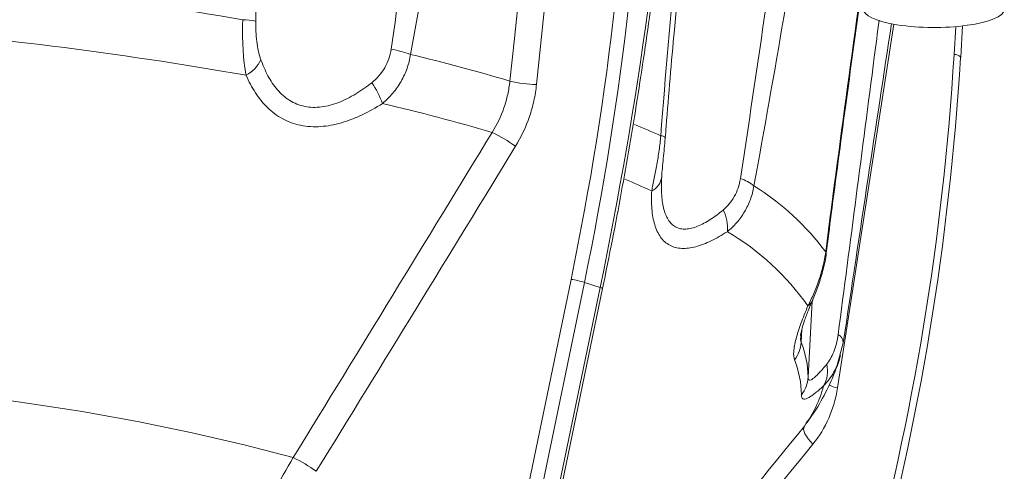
# Model space of a CAD drawing. Header units: millimetres. Extents: x 44 to 335, y -281 to 612.
# Tile 9 of 15: x 240 to 331, y -20 to 21. Entities that reach past the tile are written whole.
import ezdxf

# ---------------------------------------------------------------- set-up
doc = ezdxf.new("R2010")
doc.units = ezdxf.units.MM

msp = doc.modelspace()

# ---------------------------------------------------------------- linework, layer by layer
at = {"color": 7, "linetype": 'Continuous', "lineweight": 15}
for p, q in [((291.385, 52.72), (287.485, 15.294)), ((326.637, 17.818), (326.812, 20.694)), ((249.753, -199.751), (290.67, -2.667)), ((291.908, -2.944), (250.991, -200.028)), ((252.438, -200.498), (293.355, -3.414)), ((252.662, -200.607), (293.579, -3.523)), ((293.355, -3.414), (291.908, -2.944)), ((315.796, -8.524), (315.48, -9.651)), ((312.205, -16.208), (312.492, -15.688))]:
    msp.add_line(p, q, dxfattribs=at)
at = {"color": 8, "linetype": 'Continuous', "lineweight": 15}
for p, q in [((320.473, 20.855), (315.265, -12.678)), ((326.022, 18.074), (326.177, 20.63)), ((312.544, -11.692), (312.924, -4.689)), ((311.913, -8.467), (311.979, -7.252))]:
    msp.add_line(p, q, dxfattribs=at)
at = {"color": 7, "linetype": 'Continuous', "lineweight": 15, "flags": 128}
for points in [[(285.026, 15.61), (285.437, 19.542), (287.078, 35.269), (288.932, 53.034)], [(317.665, 22.279), (317.695, 22.059), (317.837, 21.842), (318.087, 21.631), (318.441, 21.431), (318.892, 21.245), (319.434, 21.075), (320.057, 20.925), (320.749, 20.798)], [(327.247, 20.749), (327.967, 20.866), (328.622, 21.006), (329.201, 21.167), (329.694, 21.347), (330.092, 21.541), (330.389, 21.747), (330.579, 21.962), (330.659, 22.181)], [(326.612, 17.77), (326.636, 17.81), (326.637, 17.818)], [(299.355, 10.351), (299.378, 10.374), (299.382, 10.389)], [(197.089, -10.622), (203.483, -10.801), (209.823, -11.082), (216.082, -11.464), (222.238, -11.946), (228.267, -12.526), (234.145, -13.201), (239.85, -13.97), (245.36, -14.829), (250.653, -15.774), (255.709, -16.803), (260.51, -17.911), (265.035, -19.093)], [(313, -17.848), (312.765, -17.611), (312.56, -17.37), (312.39, -17.131), (312.261, -16.902), (312.176, -16.689), (312.138, -16.499), (312.147, -16.337), (312.205, -16.208)]]:
    msp.add_lwpolyline(points, dxfattribs=at)
at = {"color": 7, "linetype": 'Continuous', "lineweight": 15}
for centre, radius, start, end in [((198.596, -338.412), 364.943, 80.2549, 85.53561), ((260.169, 13.732), 7.537, 79.33097, 88.48344), ((198.403, -337.274), 358.863, 80.00558, 85.78493), ((324.171, 43.797), 23.253, 261.53719, 277.59986), ((272.14, 7.943), 10.787, 69.79824, 79.66082), ((259.067, 19.052), 3.329, 299.07096, 333.59469), ((233.269, -159.041), 182.159, 73.49299, 76.47659), ((264.999, 10.471), 8.823, 20.39432, 34.44566), ((287.654, 26.348), 11.055, 256.24862, 269.12166), ((231.594, -164.777), 183.127, 73.57059, 76.84562), ((276.887, -2.644), 14.999, 54.72514, 64.31512), ((297.398, 6.968), 1.651, 295.77277, 353.3014), ((305.278, 3.184), 3.584, 50.54266, 73.45103), ((294.561, -14.824), 24.504, 36.8352, 57.97518), ((301.626, 2.091), 3.492, 354.02483, 27.89601), ((292.837, -19.078), 24.15, 35.35118, 59.48615), ((289.372, -11.367), 8.796, 73.24814, 81.51951), ((314.986, -8.491), 0.811, 357.71993, 65.64984), ((308.998, -8.3), 2.92, 322.04909, 356.71569), ((303.752, -11.737), 8.792, 0.29633, 21.835), ((303.18, -13.35), 8.748, 0.29633, 21.835), ((311.803, -11.15), 2.548, 328.15521, 14.9801), ((309.709, -11.533), 2.839, 321.40071, 356.79222), ((303.144, -9.632), 11.195, 324.03166, 345.19048), ((258.478, -32.568), 14.985, 54.58214, 64.04956)]:
    msp.add_arc(centre, radius, start, end, dxfattribs=at)
at = {"color": 8, "linetype": 'Continuous', "lineweight": 15}
for centre, radius, start, end in [((326.039, 17.248), 0.826, 43.59523, 91.18741), ((263.161, -69.967), 88.136, 66.03867, 67.76339), ((298.908, 9.878), 0.697, 47.12542, 86.11353), ((263.642, -69.678), 82.688, 65.36032, 67.24444), ((314.121, -0.227), 0.107, 0.26346, 60.93377), ((293.317, -3.777), 0.365, 44.05777, 83.96597), ((311.953, -4.195), 1.08, 302.58303, 336.24661), ((316.279, -8.545), 4.257, 245.06627, 256.20972)]:
    msp.add_arc(centre, radius, start, end, dxfattribs=at)
at = {"color": 7, "linetype": 'Continuous', "lineweight": 15}
for centre, major_axis, ratio, start_param, end_param in [((75.238, 29.662), (92.798, 231.213), 0.868657, 4.915432, 5.124872), ((75.721, 29.479), (93.057, 232.185), 0.868211, 4.91498, 5.12442), ((131.909, 11.238), (70.504, 239.913), 0.641057, 4.83854, 5.04798), ((93.166, 55.826), (-130.414, 214.553), 0.901743, 3.846635, 4.056074), ((92.783, 55.631), (-131.081, 215.312), 0.901937, 3.84605, 4.05549)]:
    msp.add_ellipse(centre, major_axis=major_axis, ratio=ratio, start_param=start_param, end_param=end_param, dxfattribs=at)
for points, knots in [([(262.604, 53.445), (262.32, 48.076), (262.083, 42.7), (261.724, 31.932), (261.602, 26.541), (261.564, 21.138)], [0, 0, 0, 0, 0.5, 0.5, 1, 1, 1, 1]), ([(280.893, 50.755), (280.18, 45.265), (279.415, 39.793), (277.754, 28.892), (276.859, 23.464), (275.866, 18.067)], [0, 0, 0, 0, 0.5, 0.5, 1, 1, 1, 1]), ([(293.579, -3.523), (293.886, -2.014), (294.778, 2.362), (296.1, 9.615), (297.476, 18.229), (298.643, 26.835), (299.602, 35.422), (300.209, 42.273), (300.484, 46.255), (300.563, 47.396)], [0, 0, 0, 0, 0.088787, 0.257426, 0.426084, 0.594763, 0.763474, 0.932227, 1, 1, 1, 1]), ([(298.955, 10.573), (299.375, 16.157), (299.859, 21.719), (300.917, 32.815), (301.492, 38.348), (302.106, 43.87)], [0, 0, 0, 0, 0.5, 0.5, 1, 1, 1, 1]), ([(299.372, 10.39), (299.396, 10.73), (299.636, 14.053), (300.274, 21.119), (301.246, 31.612), (302.065, 39.098), (302.476, 42.849)], [0, 0, 0, 0, 0.031286, 0.305116, 0.651812, 1, 1, 1, 1]), ([(314.173, -0.133), (314.875, 5.311), (315.597, 10.731), (317.073, 21.537), (317.828, 26.922), (318.596, 32.294)], [0, 0, 0, 0, 0.5, 0.5, 1, 1, 1, 1]), ([(314.227, -0.223), (314.379, 0.964), (314.95, 5.453), (316.025, 13.445), (317.344, 23.035), (318.247, 29.313), (318.646, 32.093)], [0, 0, 0, 0, 0.109232, 0.413119, 0.740114, 1, 1, 1, 1]), ([(260.685, 16.142), (260.607, 16.516), (260.547, 16.907), (260.453, 17.722), (260.42, 18.15), (260.374, 19.02), (260.363, 19.461), (260.354, 20.358), (260.358, 20.814), (260.368, 21.266)], [0, 0, 0, 0, 0.25, 0.25, 0.5, 0.5, 0.75, 0.75, 1, 1, 1, 1]), ([(261.564, 21.138), (261.562, 20.822), (261.569, 20.503), (261.602, 19.877), (261.629, 19.568), (261.706, 18.961), (261.756, 18.662), (261.882, 18.097), (261.958, 17.828), (262.049, 17.572)], [0, 0, 0, 0, 0.25, 0.25, 0.5, 0.5, 0.75, 0.75, 1, 1, 1, 1]), ([(320.249, 20.902), (319.528, 16.166), (318.023, 6.273), (316.559, -3.453), (315.796, -8.524)], [0, 0, 0, 0, 0.47868, 1, 1, 1, 1]), ([(272.275, 15.461), (272.514, 15.649), (272.737, 15.861), (273.137, 16.318), (273.315, 16.565), (273.624, 17.094), (273.754, 17.376), (273.956, 17.952), (274.03, 18.249), (274.076, 18.555)], [0, 0, 0, 0, 0.25, 0.25, 0.5, 0.5, 0.75, 0.75, 1, 1, 1, 1]), ([(262.049, 17.572), (262.231, 17.056), (262.443, 16.563), (262.944, 15.636), (263.236, 15.199), (263.735, 14.624), (263.912, 14.445), (264.289, 14.115), (264.49, 13.965), (265.129, 13.566), (265.589, 13.379), (266.334, 13.224), (266.593, 13.194), (267.117, 13.178), (267.381, 13.192), (267.909, 13.259), (268.175, 13.312), (268.707, 13.453), (268.976, 13.542), (269.508, 13.751), (269.773, 13.87), (270.292, 14.132), (270.548, 14.275), (271.304, 14.735), (271.795, 15.082), (272.275, 15.461)], [0, 0, 0, 0, 0.125, 0.125, 0.25, 0.25, 0.3125, 0.3125, 0.375, 0.375, 0.5, 0.5, 0.5625, 0.5625, 0.625, 0.625, 0.6875, 0.6875, 0.75, 0.75, 0.8125, 0.8125, 0.875, 0.875, 1, 1, 1, 1]), ([(275.866, 18.067), (275.796, 17.628), (275.686, 17.2), (275.464, 16.577), (275.381, 16.372), (275.195, 15.969), (275.091, 15.77), (274.758, 15.191), (274.502, 14.829), (273.93, 14.15), (273.611, 13.833), (273.269, 13.545)], [0, 0, 0, 0, 0.25, 0.25, 0.375, 0.375, 0.5, 0.5, 0.75, 0.75, 1, 1, 1, 1]), ([(273.269, 13.545), (272.656, 13.156), (272.034, 12.807), (271.087, 12.357), (270.768, 12.219), (270.125, 11.971), (269.799, 11.86), (268.831, 11.581), (268.193, 11.462), (267.247, 11.399), (266.933, 11.397), (266.311, 11.436), (266.007, 11.476), (265.126, 11.656), (264.575, 11.857), (263.801, 12.275), (263.553, 12.433), (263.086, 12.779), (262.865, 12.968), (262.236, 13.575), (261.861, 14.04), (261.208, 15.039), (260.928, 15.576), (260.685, 16.142)], [0, 0, 0, 0, 0.125, 0.125, 0.1875, 0.1875, 0.25, 0.25, 0.375, 0.375, 0.4375, 0.4375, 0.5, 0.5, 0.625, 0.625, 0.6875, 0.6875, 0.75, 0.75, 0.875, 0.875, 1, 1, 1, 1]), ([(283.388, 10.873), (283.839, 11.59), (284.202, 12.347), (284.616, 13.54), (284.732, 13.95), (284.916, 14.775), (284.983, 15.191), (285.026, 15.61)], [0, 0, 0, 0, 0.5, 0.5, 0.75, 0.75, 1, 1, 1, 1]), ([(287.485, 15.294), (287.432, 14.792), (287.351, 14.294), (287.133, 13.304), (286.995, 12.812), (286.506, 11.377), (286.079, 10.466), (285.549, 9.601)], [0, 0, 0, 0, 0.25, 0.25, 0.5, 0.5, 1, 1, 1, 1]), ([(298.116, 5.481), (298.19, 5.855), (298.27, 6.244), (298.431, 7.055), (298.513, 7.481), (298.666, 8.344), (298.736, 8.782), (298.86, 9.672), (298.914, 10.125), (298.955, 10.573)], [0, 0, 0, 0, 0.25, 0.25, 0.5, 0.5, 0.75, 0.75, 1, 1, 1, 1]), ([(299.355, 10.351), (299.332, 10.037), (299.305, 9.72), (299.248, 9.094), (299.218, 8.786), (299.157, 8.178), (299.127, 7.878), (299.075, 7.308), (299.053, 7.036), (299.038, 6.775)], [0, 0, 0, 0, 0.25, 0.25, 0.5, 0.5, 0.75, 0.75, 1, 1, 1, 1]), ([(299.038, 6.775), (299.006, 6.25), (299, 5.746), (299.05, 4.786), (299.108, 4.329), (299.255, 3.715), (299.314, 3.522), (299.455, 3.162), (299.536, 2.994), (299.817, 2.542), (300.047, 2.313), (300.461, 2.09), (300.611, 2.036), (300.927, 1.971), (301.092, 1.959), (301.434, 1.975), (301.611, 2.001), (301.975, 2.09), (302.164, 2.152), (302.547, 2.306), (302.742, 2.398), (303.132, 2.607), (303.327, 2.723), (303.917, 3.103), (304.314, 3.398), (304.713, 3.725)], [0, 0, 0, 0, 0.125, 0.125, 0.25, 0.25, 0.3125, 0.3125, 0.375, 0.375, 0.5, 0.5, 0.5625, 0.5625, 0.625, 0.625, 0.6875, 0.6875, 0.75, 0.75, 0.8125, 0.8125, 0.875, 0.875, 1, 1, 1, 1]), ([(304.713, 3.725), (304.911, 3.888), (305.1, 4.075), (305.445, 4.488), (305.6, 4.715), (305.875, 5.21), (305.993, 5.477), (306.18, 6.03), (306.251, 6.319), (306.298, 6.619)], [0, 0, 0, 0, 0.25, 0.25, 0.5, 0.5, 0.75, 0.75, 1, 1, 1, 1]), ([(305.099, 1.728), (304.594, 1.404), (304.098, 1.122), (303.367, 0.771), (303.125, 0.666), (302.648, 0.484), (302.411, 0.407), (301.722, 0.226), (301.289, 0.17), (300.682, 0.198), (300.487, 0.227), (300.114, 0.324), (299.938, 0.392), (299.449, 0.654), (299.17, 0.903), (298.822, 1.388), (298.718, 1.567), (298.538, 1.951), (298.46, 2.157), (298.262, 2.814), (298.176, 3.306), (298.089, 4.348), (298.085, 4.902), (298.116, 5.481)], [0, 0, 0, 0, 0.125, 0.125, 0.1875, 0.1875, 0.25, 0.25, 0.375, 0.375, 0.4375, 0.4375, 0.5, 0.5, 0.625, 0.625, 0.6875, 0.6875, 0.75, 0.75, 0.875, 0.875, 1, 1, 1, 1]), ([(307.555, 5.951), (307.481, 5.52), (307.37, 5.106), (307.151, 4.509), (307.069, 4.314), (306.888, 3.932), (306.789, 3.745), (306.47, 3.205), (306.23, 2.872), (305.698, 2.258), (305.407, 1.977), (305.099, 1.728)], [0, 0, 0, 0, 0.25, 0.25, 0.375, 0.375, 0.5, 0.5, 0.75, 0.75, 1, 1, 1, 1]), ([(312.535, -5.105), (312.72, -4.742), (312.9, -4.365), (313.241, -3.578), (313.403, -3.164), (313.691, -2.322), (313.817, -1.894), (314.028, -1.021), (314.113, -0.576), (314.173, -0.133)], [0, 0, 0, 0, 0.25, 0.25, 0.5, 0.5, 0.75, 0.75, 1, 1, 1, 1]), ([(312.94, -4.63), (312.967, -4.569), (313.157, -4.139), (313.532, -3.19), (313.947, -1.774), (314.191, -0.747), (314.226, -0.235), (314.226, -0.223)], [0, 0, 0, 0, 0.05033, 0.355412, 0.672842, 0.992117, 1, 1, 1, 1]), ([(311.301, -10.096), (311.224, -9.902), (311.201, -9.637), (311.238, -9.147), (311.262, -8.968), (311.333, -8.58), (311.38, -8.371), (311.551, -7.714), (311.704, -7.236), (312.075, -6.213), (312.293, -5.668), (312.535, -5.105)], [0, 0, 0, 0, 0.25, 0.25, 0.375, 0.375, 0.5, 0.5, 0.75, 0.75, 1, 1, 1, 1]), ([(311.854, -7.847), (311.854, -7.852), (311.854, -7.869), (311.877, -7.642), (311.989, -7.175), (312.231, -6.406), (312.549, -5.545), (312.834, -4.893), (312.951, -4.625)], [0, 0, 0, 0, 0.0512202, 0.200328, 0.3805036, 0.5855926, 0.8295711, 1, 1, 1, 1]), ([(314.264, -10.491), (314.383, -10.347), (314.5, -10.179), (314.72, -9.798), (314.823, -9.586), (315.009, -9.119), (315.092, -8.864), (315.227, -8.33), (315.281, -8.049), (315.32, -7.753)], [0, 0, 0, 0, 0.25, 0.25, 0.5, 0.5, 0.75, 0.75, 1, 1, 1, 1]), ([(312.479, -15.854), (312.805, -15.377), (313.577, -14.248), (314.573, -12.343), (315.239, -10.73), (315.491, -9.821), (315.534, -9.666)], [0, 0, 0, 0, 0.253808, 0.600932, 0.931941, 1, 1, 1, 1]), ([(312.544, -11.692), (312.544, -11.775), (312.556, -11.838), (312.601, -11.924), (312.635, -11.947), (312.722, -11.957), (312.775, -11.943), (312.9, -11.884), (312.971, -11.837), (313.129, -11.715), (313.215, -11.639), (313.399, -11.464), (313.496, -11.365), (313.802, -11.038), (314.025, -10.78), (314.264, -10.491)], [0, 0, 0, 0, 0.125, 0.125, 0.25, 0.25, 0.375, 0.375, 0.5, 0.5, 0.625, 0.625, 0.75, 0.75, 1, 1, 1, 1]), ([(313.967, -12.494), (313.67, -12.77), (313.396, -13.007), (313.026, -13.293), (312.91, -13.377), (312.693, -13.518), (312.591, -13.575), (312.319, -13.699), (312.176, -13.721), (312.03, -13.648), (311.992, -13.606), (311.941, -13.483), (311.928, -13.403), (311.928, -13.304)], [0, 0, 0, 0, 0.25, 0.25, 0.375, 0.375, 0.5, 0.5, 0.75, 0.75, 0.875, 0.875, 1, 1, 1, 1]), ([(315.265, -12.678), (315.189, -13.164), (315.084, -13.64), (314.814, -14.569), (314.649, -15.023), (314.077, -16.325), (313.592, -17.123), (313, -17.848)], [0, 0, 0, 0, 0.25, 0.25, 0.5, 0.5, 1, 1, 1, 1]), ([(256.042, -46.625), (256.237, -44.207), (256.575, -41.815), (257.53, -37.079), (258.145, -34.737), (259.279, -31.26), (259.692, -30.107), (260.589, -27.817), (261.07, -26.686), (262.612, -23.338), (263.763, -21.179), (265.035, -19.093)], [0, 0, 0, 0, 0.25, 0.25, 0.5, 0.5, 0.625, 0.625, 0.75, 0.75, 1, 1, 1, 1])]:
    msp.add_open_spline(points, degree=3, knots=knots, dxfattribs=at)
at = {"color": 8, "linetype": 'Continuous', "lineweight": 15}
for points, knots in [([(274.076, 18.555), (274.703, 22.937), (275.957, 31.702), (277.122, 41.658), (277.709, 47.216), (277.828, 48.345)], [0, 0, 0, 0, 0.4432935, 0.886886, 1, 1, 1, 1]), ([(306.298, 6.619), (306.955, 10.925), (308.268, 19.539), (309.602, 29.275), (310.306, 34.683), (310.441, 35.724)], [0, 0, 0, 0, 0.4465705, 0.8934422, 1, 1, 1, 1]), ([(312.629, 35.779), (311.869, 31.01), (310.272, 20.986), (308.489, 11.122), (307.555, 5.951)], [0, 0, 0, 0, 0.475874, 1, 1, 1, 1]), ([(315.32, -7.753), (315.876, -3.519), (316.988, 4.951), (318.25, 14.646), (318.953, 20.083), (319.101, 21.219)], [0, 0, 0, 0, 0.4414896, 0.883277, 1, 1, 1, 1]), ([(311.892, -7.851), (311.874, -7.984), (311.835, -8.262), (311.886, -8.397), (311.913, -8.467)], [0, 0, 0, 0, 0.4799263, 1, 1, 1, 1]), ([(315.48, -9.651), (315.403, -9.964), (315.164, -10.937), (314.555, -11.842), (314.09, -12.357), (313.967, -12.494)], [0, 0, 0, 0, 0.258378, 0.803401, 1, 1, 1, 1])]:
    msp.add_open_spline(points, degree=3, knots=knots, dxfattribs=at)
at = {"color": 7, "linetype": 'Continuous', "lineweight": 15}
for points in [[(265.035, -19.093), (271.163, -9.112), (277.279, 0.878), (283.388, 10.873)], [(285.549, 9.601), (279.43, -0.392), (273.304, -10.379), (267.162, -20.356)], [(291.676, -41.328), (298.532, -32.965), (305.373, -24.59), (312.205, -16.208)], [(313, -17.848), (306.171, -26.227), (299.333, -34.598), (292.48, -42.955)]]:
    msp.add_open_spline(points, degree=3, dxfattribs=at)

doc.saveas('drawing.dxf')
